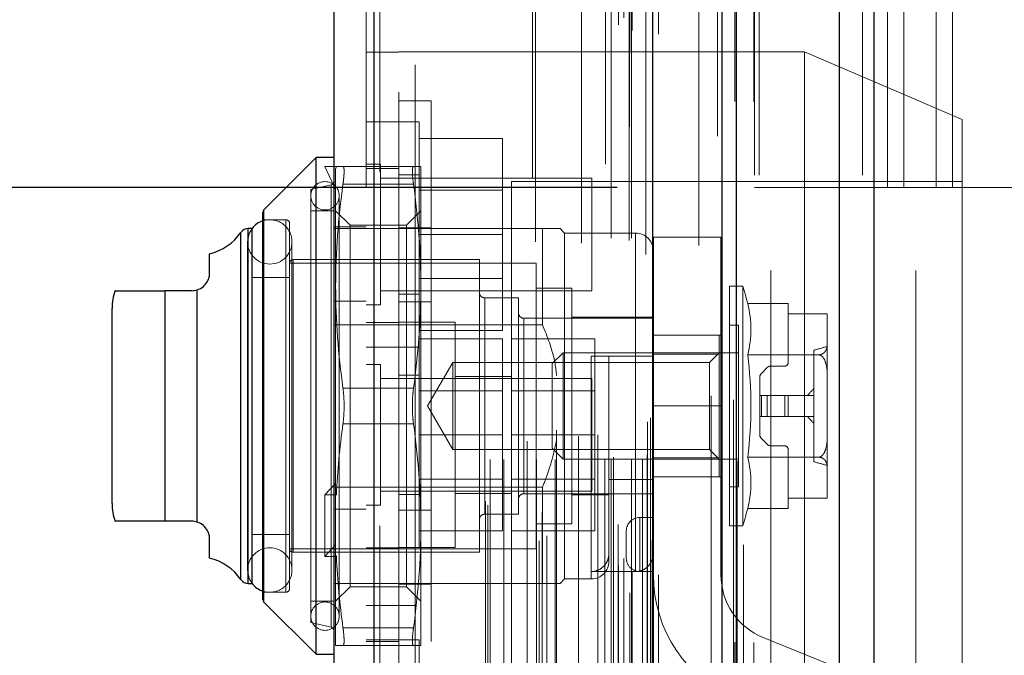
# Model space of a CAD drawing. Header units: inches. Extents: x 0.2 to 10.8, y 0.2 to 8.2.
# Tile 74 of 98: x 5.703 to 5.885, y 3.287 to 3.405. Entities that reach past the tile are written whole.
import ezdxf

# ---------------------------------------------------------------- set-up
doc = ezdxf.new("R2010")
doc.units = ezdxf.units.IN
doc.header["$MEASUREMENT"] = 0
doc.linetypes.add('HIDDEN', pattern=[0.07500000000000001, 0.05, -0.025])
doc.layers.add('DIMENSIONS', color=140, linetype='Continuous')
doc.layers.add('SLD-0', color=179, linetype='Continuous')
doc.styles.add('SLDTEXTSTYLE0', font='TXT', dxfattribs={"width": 0.7})
doc.dimstyles.new('SLDDIMSTYLE0', dxfattribs={"dimtxt": 0.0849609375, "dimasz": 0.13, "dimexe": 0, "dimexo": 0.0625, "dimgap": 0.021240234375, "dimtad": 0, "dimtih": 1, "dimtoh": 1, "dimlfac": 12, "dimrnd": 1e-09, "dimzin": 12, "dimdsep": 46, "dimtxsty": 'SLDTEXTSTYLE0', "dimsah": 1, "dimcen": 0.09, "dimadec": 0, "dimazin": 3, "dimtfac": 1, "dimtofl": 0, "dimtmove": 0, "dimatfit": 3, "dimfxl": 0, "dimfrac": 2, "dimtolj": 1, "dimtzin": 12, "dimarcsym": 0})
doc.dimstyles.new('SLDDIMSTYLE1', dxfattribs={"dimtxt": 0.0849609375, "dimasz": 0.13, "dimexe": 0, "dimexo": 0.0625, "dimgap": 0.021240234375, "dimtad": 0, "dimtih": 1, "dimtoh": 1, "dimlfac": 12, "dimrnd": 1e-09, "dimzin": 12, "dimdsep": 46, "dimtxsty": 'SLDTEXTSTYLE0', "dimsah": 1, "dimcen": 0.09, "dimadec": 0, "dimazin": 3, "dimtfac": 1, "dimtmove": 0, "dimatfit": 0, "dimfxl": 0, "dimfrac": 2, "dimtolj": 1, "dimtzin": 12, "dimarcsym": 0})

# ---------------------------------------------------------------- blocks, each defined once
blk = doc.blocks.new('_D_17')
at = {"layer": 'DIMENSIONS'}
for p, q in [((5.813037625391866, 4.914046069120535), (5.365157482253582, 4.914046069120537)), ((5.490157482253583, 4.914046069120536), (5.490157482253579, 4.137194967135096)), ((5.328583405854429, 3.983144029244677), (5.300053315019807, 3.983144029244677)), ((5.300053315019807, 3.983144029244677), (5.300053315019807, 3.848113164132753)), ((5.651731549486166, 3.983144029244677), (5.680261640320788, 3.983144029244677)), ((5.680261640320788, 3.983144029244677), (5.680261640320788, 3.848113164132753)), ((5.300053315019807, 3.848113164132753), (5.328583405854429, 3.848113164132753)), ((5.680261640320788, 3.848113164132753), (5.651731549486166, 3.848113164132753)), ((5.490157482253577, 3.373712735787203), (5.490157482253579, 3.829093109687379)), ((5.81303762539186, 3.373712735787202), (5.365157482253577, 3.373712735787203))]:
    blk.add_line(p, q, dxfattribs=at)
for points in [[(5.490157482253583, 4.914046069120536), (5.470157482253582, 4.784046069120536), (5.510157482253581, 4.784046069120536)], [(5.490157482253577, 3.373712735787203), (5.510157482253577, 3.503712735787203), (5.470157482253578, 3.503712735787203)]]:
    blk.add_solid(points, dxfattribs=at)
at = {"layer": 'DIMENSIONS', "char_height": 0.08333333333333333, "attachment_point": 1, "style": 'SLDTEXTSTYLE0'}
for s, insert in [('18.48', (5.328583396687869, 4.109586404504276)), ('469.5', (5.328583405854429, 3.955535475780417))]:
    blk.add_mtext(s, dxfattribs=dict(at, insert=insert))
blk = doc.blocks.new('_D_18')
at = {"layer": 'DIMENSIONS'}
for p, q in [((5.782454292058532, 5.029296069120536), (5.003326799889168, 5.029296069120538)), ((5.128326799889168, 5.029296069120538), (5.128326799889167, 4.598430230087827)), ((4.966752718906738, 4.468299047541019), (4.938222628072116, 4.468299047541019)), ((4.938222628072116, 4.468299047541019), (4.938222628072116, 4.333268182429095)), ((5.289900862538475, 4.468299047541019), (5.318430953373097, 4.468299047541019)), ((5.318430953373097, 4.468299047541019), (5.318430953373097, 4.333268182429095)), ((4.938222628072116, 4.333268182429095), (4.966752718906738, 4.333268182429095)), ((5.318430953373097, 4.333268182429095), (5.289900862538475, 4.333268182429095)), ((5.128326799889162, 3.258379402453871), (5.128326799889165, 4.179217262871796)), ((5.782454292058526, 3.258379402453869), (5.003326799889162, 3.258379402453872))]:
    blk.add_line(p, q, dxfattribs=at)
for points in [[(5.128326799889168, 5.029296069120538), (5.108326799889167, 4.899296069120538), (5.148326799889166, 4.899296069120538)], [(5.128326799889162, 3.258379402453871), (5.148326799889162, 3.388379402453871), (5.108326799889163, 3.388379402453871)]]:
    blk.add_solid(points, dxfattribs=at)
at = {"layer": 'DIMENSIONS', "char_height": 0.08333333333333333, "attachment_point": 1, "style": 'SLDTEXTSTYLE0'}
for s, insert in [('21.25', (4.966752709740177, 4.594741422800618)), ('539.8', (4.966752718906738, 4.440690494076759)), ('OPENING', (4.866289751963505, 4.286639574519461))]:
    blk.add_mtext(s, dxfattribs=dict(at, insert=insert))
blk = doc.blocks.new('_D_19')
at = {"layer": 'DIMENSIONS'}
for p, q in [((5.490157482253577, 3.373712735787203), (5.490157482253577, 3.623712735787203)), ((5.81303762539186, 3.373712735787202), (5.365157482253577, 3.373712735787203)), ((5.808407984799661, 3.169962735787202), (5.365157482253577, 3.169962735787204)), ((5.490157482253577, 2.935578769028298), (5.490157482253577, 3.169962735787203)), ((4.969955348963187, 2.935578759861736), (4.941425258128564, 2.935578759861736)), ((4.941425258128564, 2.935578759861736), (4.941425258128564, 2.800547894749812)), ((5.222424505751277, 2.935578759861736), (5.2509545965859, 2.935578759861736)), ((5.2509545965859, 2.935578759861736), (5.2509545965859, 2.800547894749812)), ((5.375588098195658, 2.935578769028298), (5.490157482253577, 2.935578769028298)), ((4.941425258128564, 2.800547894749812), (4.969955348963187, 2.800547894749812)), ((5.2509545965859, 2.800547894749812), (5.222424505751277, 2.800547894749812))]:
    blk.add_line(p, q, dxfattribs=at)
for points in [[(5.490157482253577, 3.373712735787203), (5.510157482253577, 3.503712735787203), (5.470157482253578, 3.503712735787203)], [(5.490157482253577, 3.169962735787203), (5.470157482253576, 3.039962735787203), (5.510157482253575, 3.039962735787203)]]:
    blk.add_solid(points, dxfattribs=at)
at = {"layer": 'DIMENSIONS', "char_height": 0.08333333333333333, "attachment_point": 1, "style": 'SLDTEXTSTYLE0'}
for s, insert in [('2.45', (4.969955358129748, 3.062021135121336)), ('62.1', (4.969955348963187, 2.907970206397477))]:
    blk.add_mtext(s, dxfattribs=dict(at, insert=insert))

msp = doc.modelspace()

# ---------------------------------------------------------------- linework, layer by layer
at = {"layer": 'SLD-0', "linetype": 'Continuous', "lineweight": 25}
for p, q in [((5.860530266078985, 5.121792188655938), (5.860530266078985, 3.175962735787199)), ((5.854166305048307, 3.175962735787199), (5.854166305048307, 5.120611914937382)), ((5.832454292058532, 3.175962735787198), (5.832454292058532, 5.111379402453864)), ((5.835090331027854, 3.175962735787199), (5.835090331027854, 5.111638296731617)), ((5.819651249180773, 3.202067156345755), (5.819651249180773, 5.085675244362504)), ((5.768130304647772, 3.211151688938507), (5.768130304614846, 5.076590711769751)), ((5.760693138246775, 5.073645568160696), (5.760693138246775, 3.214096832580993)), ((5.757412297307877, 3.379222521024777), (5.747761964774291, 3.369572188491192)), ((5.76069313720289, 3.379222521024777), (5.757412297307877, 3.379222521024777)), ((5.757412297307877, 3.28735900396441), (5.757412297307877, 3.379222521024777)), ((5.747569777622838, 3.297473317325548), (5.747569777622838, 3.369108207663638)), ((5.747761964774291, 3.297009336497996), (5.747761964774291, 3.369572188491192)), ((5.743514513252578, 3.301185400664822), (5.743514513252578, 3.365396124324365)), ((5.745571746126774, 3.366099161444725), (5.74486072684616, 3.366099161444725)), ((5.74486072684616, 3.300482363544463), (5.74486072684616, 3.366099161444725)), ((5.74560127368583, 3.300482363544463), (5.74560127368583, 3.366099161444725)), ((5.737727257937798, 3.357897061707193), (5.737727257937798, 3.36144801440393)), ((5.729525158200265, 3.311965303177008), (5.729525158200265, 3.354616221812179)), ((5.734446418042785, 3.354616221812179), (5.729525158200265, 3.354616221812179)), ((5.735437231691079, 3.311812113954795), (5.735437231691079, 3.354769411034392)), ((5.719682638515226, 3.315246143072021), (5.719682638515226, 3.351335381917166)), ((5.734446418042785, 3.311965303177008), (5.729525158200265, 3.311965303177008)), ((5.737727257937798, 3.305133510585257), (5.737727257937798, 3.308684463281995)), ((5.74486072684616, 3.300482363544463), (5.745571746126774, 3.300482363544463)), ((5.747761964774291, 3.297009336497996), (5.757412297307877, 3.28735900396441)), ((5.757412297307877, 3.28735900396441), (5.76069313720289, 3.28735900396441))]:
    msp.add_line(p, q, dxfattribs=at)
at = {"layer": 'SLD-0', "linetype": 'HIDDEN', "lineweight": 18}
for p, q in [((5.860530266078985, 5.121792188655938), (5.860530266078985, 3.175962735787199)), ((5.860530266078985, 3.175962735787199), (5.860530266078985, 5.121792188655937)), ((5.860530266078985, 3.175962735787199), (5.860530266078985, 5.121792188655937)), ((5.854166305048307, 3.175962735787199), (5.854166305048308, 5.120611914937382)), ((5.858408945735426, 3.175962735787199), (5.858408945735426, 5.120611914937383)), ((5.858408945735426, 3.175962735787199), (5.858408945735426, 5.120611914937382)), ((5.835090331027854, 3.175962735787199), (5.835090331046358, 5.111638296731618)), ((5.838454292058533, 3.175962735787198), (5.838454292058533, 5.111379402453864)), ((5.839332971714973, 3.175962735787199), (5.839332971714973, 5.111638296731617)), ((5.839332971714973, 3.175962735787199), (5.839332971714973, 5.111638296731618)), ((5.83483610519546, 3.189596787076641), (5.83483610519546, 5.098145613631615)), ((5.81542573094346, 3.198733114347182), (5.81542573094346, 5.089009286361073)), ((5.815425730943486, 3.198733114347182), (5.815425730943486, 5.089009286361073)), ((5.820693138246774, 3.202067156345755), (5.820693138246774, 5.0856752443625)), ((5.813287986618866, 3.20380176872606), (5.813287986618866, 5.083940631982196)), ((5.815341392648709, 5.084915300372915), (5.815341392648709, 3.202827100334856)), ((5.81585102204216, 3.202737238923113), (5.815851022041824, 5.085005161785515)), ((5.814280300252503, 3.205056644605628), (5.814280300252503, 5.082723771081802)), ((5.831580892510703, 5.083191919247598), (5.831580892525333, 3.204555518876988)), ((5.831580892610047, 5.083190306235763), (5.831580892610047, 3.204563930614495)), ((5.819726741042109, 3.207551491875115), (5.819726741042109, 5.08019090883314)), ((5.819753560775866, 3.207761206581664), (5.819753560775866, 5.079981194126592)), ((5.798613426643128, 3.208365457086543), (5.798613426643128, 5.079376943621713)), ((5.800045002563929, 3.209289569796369), (5.800045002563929, 5.078448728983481)), ((5.810890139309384, 5.078036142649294), (5.810890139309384, 3.209714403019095)), ((5.819275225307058, 3.208515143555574), (5.819275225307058, 5.079227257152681)), ((5.819275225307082, 3.208515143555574), (5.819275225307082, 5.079227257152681)), ((5.768130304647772, 5.076590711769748), (5.768130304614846, 3.211151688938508)), ((5.769172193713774, 3.211151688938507), (5.769172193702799, 5.076590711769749)), ((5.769172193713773, 5.076590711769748), (5.769172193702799, 3.211151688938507)), ((5.813256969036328, 3.211348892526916), (5.813256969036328, 5.076393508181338)), ((5.797433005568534, 5.075343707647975), (5.797433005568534, 3.212394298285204)), ((5.766693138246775, 5.073645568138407), (5.766693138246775, 3.214096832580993)), ((5.789180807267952, 3.214970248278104), (5.789180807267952, 5.072772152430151)), ((5.799197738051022, 3.213667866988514), (5.799197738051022, 5.074074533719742)), ((5.788748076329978, 3.215700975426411), (5.788748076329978, 5.072041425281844)), ((5.828144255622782, 5.071889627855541), (5.828144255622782, 3.215828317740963)), ((5.78958140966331, 3.223418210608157), (5.78958140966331, 5.064324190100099)), ((5.789581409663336, 3.223418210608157), (5.789581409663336, 5.064324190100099)), ((5.792113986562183, 3.223418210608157), (5.792113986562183, 5.064324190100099)), ((5.797936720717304, 5.063660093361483), (5.797936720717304, 3.224082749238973)), ((5.798148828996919, 3.223418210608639), (5.798148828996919, 5.064324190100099)), ((5.801593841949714, 3.223418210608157), (5.801593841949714, 5.064324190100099)), ((5.810764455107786, 3.223418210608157), (5.810764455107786, 5.064324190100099)), ((5.811937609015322, 5.064324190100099), (5.811937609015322, 3.223418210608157)), ((5.811937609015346, 3.223418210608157), (5.811937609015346, 5.064324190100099)), ((5.812354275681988, 3.223834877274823), (5.812354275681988, 5.063907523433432)), ((5.815270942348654, 5.063907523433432), (5.815270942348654, 3.223834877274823)), ((5.815687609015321, 3.223418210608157), (5.815687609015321, 5.064324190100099)), ((5.815687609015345, 5.064324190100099), (5.815687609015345, 3.223418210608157)), ((5.817761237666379, 3.223418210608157), (5.817761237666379, 5.064324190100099)), ((5.817761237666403, 3.223418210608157), (5.817761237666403, 5.064324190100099)), ((5.818604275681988, 3.224251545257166), (5.818604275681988, 5.063490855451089)), ((5.818604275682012, 3.224251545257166), (5.818604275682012, 5.063490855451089)), ((5.806465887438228, 5.063422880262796), (5.806465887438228, 3.224317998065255)), ((5.796422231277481, 3.226784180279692), (5.796422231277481, 5.060958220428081)), ((5.805918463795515, 3.227713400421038), (5.805918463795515, 5.060029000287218)), ((5.805918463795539, 3.227713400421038), (5.805918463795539, 5.060029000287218)), ((5.818359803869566, 5.061329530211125), (5.818359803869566, 3.226412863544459)), ((5.801862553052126, 3.228822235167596), (5.801862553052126, 5.058927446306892)), ((5.809473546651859, 3.227959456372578), (5.809473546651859, 5.059771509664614)), ((5.818674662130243, 3.23033139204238), (5.818674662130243, 5.057411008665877)), ((5.818674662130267, 3.23033139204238), (5.818674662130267, 5.057411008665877)), ((5.819221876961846, 3.231104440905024), (5.819221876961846, 5.056637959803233)), ((5.819221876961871, 3.231104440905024), (5.819221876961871, 5.056637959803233)), ((5.830413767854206, 3.235194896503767), (5.830413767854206, 5.052547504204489)), ((5.834547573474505, 3.23441617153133), (5.834547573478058, 5.053291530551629)), ((5.841454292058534, 3.258379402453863), (5.841454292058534, 5.029296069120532)), ((5.841454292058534, 3.258379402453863), (5.841454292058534, 5.029296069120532)), ((5.841454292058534, 3.258379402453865), (5.841454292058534, 5.029296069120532)), ((5.841454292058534, 3.258379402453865), (5.841454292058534, 5.029296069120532)), ((5.7726931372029, 4.991329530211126), (5.7726931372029, 3.29641286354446)), ((5.77569313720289, 3.296412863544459), (5.77569313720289, 4.991329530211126)), ((5.77569313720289, 3.296412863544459), (5.77569313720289, 4.991329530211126)), ((5.775693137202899, 4.991329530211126), (5.775693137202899, 3.296412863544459)), ((5.775693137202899, 4.991329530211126), (5.775693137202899, 3.296412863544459)), ((5.863037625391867, 3.373712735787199), (5.863037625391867, 3.925546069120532)), ((5.863037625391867, 3.373712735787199), (5.863037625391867, 3.925546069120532)), ((5.866037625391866, 3.373712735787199), (5.866037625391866, 3.925546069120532)), ((5.872037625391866, 3.373712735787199), (5.872037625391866, 3.925546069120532)), ((5.875037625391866, 3.373712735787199), (5.875037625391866, 3.925546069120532)), ((5.875037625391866, 3.373712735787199), (5.875037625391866, 3.925546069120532)), ((5.868287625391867, 3.258379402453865), (5.868287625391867, 3.575671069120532)), ((5.772693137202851, 3.398732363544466), (5.766693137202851, 3.398732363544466)), ((5.847693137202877, 3.398774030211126), (5.772693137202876, 3.398774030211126)), ((5.847693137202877, 3.398774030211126), (5.847693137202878, 3.327940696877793)), ((5.876859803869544, 3.386274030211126), (5.847693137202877, 3.398774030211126)), ((5.77869313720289, 3.38970742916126), (5.772693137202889, 3.38970742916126)), ((5.77869313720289, 3.38970742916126), (5.77869313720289, 3.276874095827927)), ((5.7726931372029, 3.385857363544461), (5.766693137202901, 3.385857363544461)), ((5.776443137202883, 3.38585736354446), (5.772693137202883, 3.38585736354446)), ((5.776443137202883, 3.344190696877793), (5.776443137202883, 3.38585736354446)), ((5.876859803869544, 3.386274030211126), (5.876859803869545, 3.327940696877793)), ((5.776443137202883, 3.382774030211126), (5.79185980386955, 3.382774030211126)), ((5.79185980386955, 3.365024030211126), (5.79185980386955, 3.382774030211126)), ((5.759052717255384, 3.37758210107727), (5.761021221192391, 3.373317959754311)), ((5.761150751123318, 3.37758210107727), (5.759052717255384, 3.37758210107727)), ((5.761150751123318, 3.37758210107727), (5.761021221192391, 3.377093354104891)), ((5.761021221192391, 3.355436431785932), (5.761021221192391, 3.377093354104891)), ((5.762378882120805, 3.37758210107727), (5.775411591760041, 3.37758210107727)), ((5.772693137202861, 3.377232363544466), (5.766693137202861, 3.377232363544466)), ((5.769297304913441, 3.378044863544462), (5.766693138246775, 3.378044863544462)), ((5.769297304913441, 3.352003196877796), (5.769297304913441, 3.378044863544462)), ((5.776769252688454, 3.355436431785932), (5.776769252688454, 3.37758210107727)), ((5.808359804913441, 3.375440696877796), (5.769297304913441, 3.375440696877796)), ((5.776443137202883, 3.376065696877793), (5.772693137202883, 3.376065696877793)), ((5.793526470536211, 3.374815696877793), (5.793526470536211, 3.281065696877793)), ((5.876859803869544, 3.374815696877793), (5.793526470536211, 3.374815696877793)), ((5.808359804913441, 3.354607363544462), (5.808359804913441, 3.375440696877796)), ((5.760184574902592, 3.374184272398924), (5.756428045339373, 3.373317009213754)), ((5.756428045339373, 3.293264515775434), (5.756428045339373, 3.373317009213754)), ((5.760184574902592, 3.374147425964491), (5.760184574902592, 3.292434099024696)), ((5.762378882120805, 3.374301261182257), (5.775411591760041, 3.374301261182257)), ((5.762378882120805, 3.374301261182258), (5.775411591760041, 3.374301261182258)), ((5.79185980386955, 3.373186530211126), (5.776443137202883, 3.373186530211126)), ((5.863037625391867, 3.373712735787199), (5.838454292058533, 3.373712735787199)), ((5.866037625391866, 3.373712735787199), (5.863037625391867, 3.373712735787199)), ((5.875037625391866, 3.373712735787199), (5.866037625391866, 3.373712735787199)), ((5.929662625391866, 3.373712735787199), (5.875037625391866, 3.373712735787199)), ((5.761677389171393, 3.294412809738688), (5.761677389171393, 3.3721687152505)), ((5.747761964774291, 3.369572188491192), (5.747761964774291, 3.333290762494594)), ((5.76069313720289, 3.369380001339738), (5.756428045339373, 3.369380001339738)), ((5.763685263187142, 3.366715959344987), (5.761021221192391, 3.369380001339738)), ((5.776769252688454, 3.369380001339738), (5.774105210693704, 3.366715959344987)), ((5.751834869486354, 3.367739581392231), (5.747569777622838, 3.367739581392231)), ((5.751834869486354, 3.36759262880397), (5.751834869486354, 3.298988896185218)), ((5.743514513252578, 3.365396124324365), (5.743514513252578, 3.333290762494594)), ((5.74486072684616, 3.366099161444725), (5.74486072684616, 3.333290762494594)), ((5.74560127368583, 3.366099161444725), (5.745571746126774, 3.366099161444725)), ((5.752491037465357, 3.299498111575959), (5.752491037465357, 3.367083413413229)), ((5.799243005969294, 3.366099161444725), (5.76069313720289, 3.366099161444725)), ((5.766693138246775, 3.366399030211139), (5.760693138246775, 3.366399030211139)), ((5.763685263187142, 3.316578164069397), (5.763685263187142, 3.366715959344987)), ((5.774105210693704, 3.366715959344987), (5.763685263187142, 3.366715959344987)), ((5.77869313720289, 3.366249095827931), (5.77269313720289, 3.366249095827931)), ((5.774105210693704, 3.316578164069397), (5.774105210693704, 3.366715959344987)), ((5.799243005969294, 3.348325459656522), (5.799243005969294, 3.366099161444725)), ((5.80334405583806, 3.365278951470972), (5.802523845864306, 3.366099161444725)), ((5.744751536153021, 3.363638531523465), (5.744751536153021, 3.302942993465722)), ((5.752953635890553, 3.302942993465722), (5.752953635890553, 3.363638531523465)), ((5.776443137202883, 3.365024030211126), (5.79185980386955, 3.365024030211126)), ((5.79185980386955, 3.347274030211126), (5.79185980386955, 3.365024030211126)), ((5.80334405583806, 3.301302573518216), (5.80334405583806, 3.365278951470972)), ((5.816467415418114, 3.365278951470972), (5.80334405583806, 3.365278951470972)), ((5.816467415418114, 3.302650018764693), (5.816467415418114, 3.365128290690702)), ((5.819748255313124, 3.333292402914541), (5.819748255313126, 3.364542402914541)), ((5.832248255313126, 3.364542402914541), (5.819748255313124, 3.364542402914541)), ((5.832248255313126, 3.333292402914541), (5.832248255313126, 3.364542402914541)), ((5.787596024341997, 3.360357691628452), (5.75314720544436, 3.360357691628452)), ((5.75314720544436, 3.360209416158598), (5.75314720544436, 3.30637210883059)), ((5.787596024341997, 3.306223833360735), (5.787596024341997, 3.360357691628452)), ((5.79809471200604, 3.359701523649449), (5.752491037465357, 3.359701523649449)), ((5.79809471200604, 3.306880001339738), (5.79809471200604, 3.359701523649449)), ((5.752491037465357, 3.357076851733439), (5.74560127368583, 3.357076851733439)), ((5.776443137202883, 3.356861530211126), (5.79185980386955, 3.356861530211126)), ((5.729525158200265, 3.354616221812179), (5.729525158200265, 3.311965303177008)), ((5.735437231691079, 3.354769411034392), (5.735437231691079, 3.311812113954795)), ((5.761021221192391, 3.317072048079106), (5.761021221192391, 3.355436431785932)), ((5.769297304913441, 3.354607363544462), (5.808359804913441, 3.354607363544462)), ((5.776769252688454, 3.311145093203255), (5.776769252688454, 3.355436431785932)), ((5.804656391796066, 3.355108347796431), (5.79809471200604, 3.355108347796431)), ((5.804656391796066, 3.311473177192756), (5.804656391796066, 3.355108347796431)), ((5.833855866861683, 3.311145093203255), (5.833855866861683, 3.355436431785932)), ((5.836297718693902, 3.355436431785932), (5.833855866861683, 3.355436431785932)), ((5.836297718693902, 3.311145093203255), (5.836297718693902, 3.355436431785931)), ((5.766693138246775, 3.352690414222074), (5.760693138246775, 3.352690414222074)), ((5.772693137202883, 3.35398236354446), (5.776443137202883, 3.35398236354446)), ((5.794813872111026, 3.353303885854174), (5.788580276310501, 3.353303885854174)), ((5.788580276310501, 3.353157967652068), (5.788580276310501, 3.31342355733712)), ((5.794813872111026, 3.313277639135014), (5.794813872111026, 3.353303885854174)), ((5.766693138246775, 3.352003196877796), (5.769297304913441, 3.352003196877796)), ((5.77869313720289, 3.352540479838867), (5.77269313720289, 3.352540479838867)), ((5.837186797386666, 3.352232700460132), (5.844682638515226, 3.352232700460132)), ((5.844682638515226, 3.350338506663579), (5.844682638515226, 3.352232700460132)), ((5.819748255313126, 3.349530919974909), (5.79579812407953, 3.349530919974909)), ((5.79579812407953, 3.34949306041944), (5.79579812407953, 3.317088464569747)), ((5.819748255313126, 3.349694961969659), (5.804656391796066, 3.349694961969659)), ((5.851899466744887, 3.350338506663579), (5.844682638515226, 3.350338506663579)), ((5.844682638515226, 3.341328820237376), (5.844682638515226, 3.350338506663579)), ((5.851900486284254, 3.35024890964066), (5.851900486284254, 3.350279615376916)), ((5.851900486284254, 3.344745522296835), (5.851900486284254, 3.35024890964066)), ((5.799243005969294, 3.348325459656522), (5.76069313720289, 3.348325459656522)), ((5.772693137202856, 3.348732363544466), (5.766693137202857, 3.348732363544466)), ((5.776443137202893, 3.348774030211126), (5.772693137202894, 3.348774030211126)), ((5.783109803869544, 3.348774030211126), (5.776443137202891, 3.348774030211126)), ((5.776443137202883, 3.347274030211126), (5.79185980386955, 3.347274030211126)), ((5.783109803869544, 3.307107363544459), (5.783109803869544, 3.348774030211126)), ((5.83549628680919, 3.348218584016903), (5.833855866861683, 3.348218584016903)), ((5.83549628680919, 3.318362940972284), (5.83549628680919, 3.348218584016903)), ((5.776443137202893, 3.345690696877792), (5.79185980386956, 3.345690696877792)), ((5.791859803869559, 3.327940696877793), (5.79185980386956, 3.345690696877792)), ((5.793526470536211, 3.345690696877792), (5.808943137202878, 3.345690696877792)), ((5.808943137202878, 3.327940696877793), (5.808943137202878, 3.345690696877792)), ((5.819748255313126, 3.346417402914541), (5.832248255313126, 3.346417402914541)), ((5.831887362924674, 3.346414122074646), (5.819748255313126, 3.346414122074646)), ((5.831887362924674, 3.342857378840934), (5.831887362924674, 3.346414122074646)), ((5.766693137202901, 3.344190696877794), (5.7726931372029, 3.344190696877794)), ((5.772693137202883, 3.344190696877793), (5.776443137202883, 3.344190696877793)), ((5.776443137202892, 3.327940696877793), (5.776443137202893, 3.344190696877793)), ((5.849439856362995, 3.322973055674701), (5.849439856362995, 3.343608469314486)), ((5.851900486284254, 3.338794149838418), (5.851900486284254, 3.344745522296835)), ((5.803060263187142, 3.343133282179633), (5.801047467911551, 3.341120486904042)), ((5.803060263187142, 3.323448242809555), (5.803060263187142, 3.343133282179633)), ((5.83549628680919, 3.343133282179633), (5.803060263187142, 3.343133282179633)), ((5.808265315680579, 3.342477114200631), (5.808265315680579, 3.301448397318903)), ((5.819748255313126, 3.342477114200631), (5.811546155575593, 3.342477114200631)), ((5.811546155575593, 3.342477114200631), (5.811546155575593, 3.3197000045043)), ((5.831887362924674, 3.342857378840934), (5.819748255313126, 3.342857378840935)), ((5.831887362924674, 3.343133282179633), (5.830110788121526, 3.341356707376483)), ((5.831887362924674, 3.323724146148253), (5.831887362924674, 3.342857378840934)), ((5.837186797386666, 3.342761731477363), (5.850323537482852, 3.342761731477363)), ((5.769297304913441, 3.340961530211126), (5.766693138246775, 3.340961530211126)), ((5.769297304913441, 3.327940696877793), (5.769297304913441, 3.340961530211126)), ((5.782678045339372, 3.341356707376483), (5.778021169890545, 3.333290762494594)), ((5.782678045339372, 3.325224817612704), (5.782678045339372, 3.341356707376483)), ((5.830110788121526, 3.341356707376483), (5.782678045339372, 3.341356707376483)), ((5.801047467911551, 3.325461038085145), (5.801047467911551, 3.341120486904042)), ((5.830110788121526, 3.333290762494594), (5.830110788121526, 3.341356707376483)), ((5.839721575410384, 3.339320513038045), (5.840785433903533, 3.340384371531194)), ((5.841481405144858, 3.340672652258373), (5.844026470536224, 3.340672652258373)), ((5.808359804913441, 3.338357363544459), (5.769297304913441, 3.338357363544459)), ((5.776443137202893, 3.33898236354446), (5.772693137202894, 3.33898236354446)), ((5.793526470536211, 3.338774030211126), (5.783109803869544, 3.338774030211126)), ((5.808359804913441, 3.327940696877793), (5.808359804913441, 3.338357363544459)), ((5.839433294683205, 3.335259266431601), (5.839433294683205, 3.33862454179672)), ((5.851900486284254, 3.327787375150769), (5.851900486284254, 3.338794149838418)), ((5.762378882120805, 3.336571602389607), (5.775411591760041, 3.336571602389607)), ((5.762378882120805, 3.336571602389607), (5.775411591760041, 3.336571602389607)), ((5.79185980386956, 3.336103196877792), (5.776443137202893, 3.336103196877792)), ((5.808943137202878, 3.336103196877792), (5.793526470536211, 3.336103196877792)), ((5.839433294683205, 3.335259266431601), (5.839433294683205, 3.331322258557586)), ((5.839721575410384, 3.335259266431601), (5.839433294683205, 3.335259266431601)), ((5.840785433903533, 3.335259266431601), (5.839721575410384, 3.335259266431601)), ((5.839721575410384, 3.335259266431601), (5.839721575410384, 3.331322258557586)), ((5.839721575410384, 3.335259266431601), (5.839721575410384, 3.331322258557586)), ((5.841481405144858, 3.335259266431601), (5.840785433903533, 3.335259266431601)), ((5.840785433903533, 3.335259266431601), (5.840785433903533, 3.331322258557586)), ((5.840785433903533, 3.335259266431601), (5.840785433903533, 3.331322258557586)), ((5.844026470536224, 3.335259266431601), (5.841481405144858, 3.335259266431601)), ((5.841481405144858, 3.335259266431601), (5.841481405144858, 3.331322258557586)), ((5.841481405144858, 3.335259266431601), (5.841481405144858, 3.331322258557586)), ((5.844026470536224, 3.335259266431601), (5.844026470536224, 3.331322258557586)), ((5.844682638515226, 3.335259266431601), (5.844026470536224, 3.335259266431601)), ((5.844026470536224, 3.335259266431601), (5.844026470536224, 3.331322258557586)), ((5.849439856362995, 3.335259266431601), (5.844682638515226, 3.335259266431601)), ((5.844682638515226, 3.335259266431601), (5.844682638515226, 3.331322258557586)), ((5.743514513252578, 3.333290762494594), (5.743514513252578, 3.301185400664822)), ((5.74486072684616, 3.333290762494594), (5.74486072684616, 3.300482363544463)), ((5.747761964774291, 3.333290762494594), (5.747761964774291, 3.297009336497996)), ((5.778021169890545, 3.333290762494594), (5.782678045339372, 3.325224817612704)), ((5.819748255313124, 3.333292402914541), (5.819748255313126, 3.302042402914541)), ((5.819748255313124, 3.333292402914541), (5.832248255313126, 3.333292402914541)), ((5.819748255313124, 3.333292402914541), (5.832248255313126, 3.333292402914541)), ((5.830110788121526, 3.325224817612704), (5.830110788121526, 3.333290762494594)), ((5.832248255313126, 3.302042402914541), (5.832248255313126, 3.333292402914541)), ((5.839721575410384, 3.331322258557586), (5.839433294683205, 3.331322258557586)), ((5.839433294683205, 3.327956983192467), (5.839433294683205, 3.331322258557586)), ((5.840785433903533, 3.331322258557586), (5.839721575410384, 3.331322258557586)), ((5.841481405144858, 3.331322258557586), (5.840785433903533, 3.331322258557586)), ((5.844026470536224, 3.331322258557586), (5.841481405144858, 3.331322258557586)), ((5.844682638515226, 3.331322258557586), (5.844026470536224, 3.331322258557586)), ((5.849439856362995, 3.331322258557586), (5.844682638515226, 3.331322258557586)), ((5.762378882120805, 3.330009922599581), (5.775411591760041, 3.330009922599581)), ((5.762378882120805, 3.330009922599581), (5.775411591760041, 3.330009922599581)), ((5.769297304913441, 3.314919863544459), (5.769297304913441, 3.327940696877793)), ((5.776443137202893, 3.307107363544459), (5.776443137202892, 3.327940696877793)), ((5.776443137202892, 3.327940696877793), (5.791859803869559, 3.327940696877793)), ((5.79185980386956, 3.310190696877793), (5.791859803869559, 3.327940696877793)), ((5.793526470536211, 3.327940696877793), (5.808943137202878, 3.327940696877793)), ((5.808359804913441, 3.317524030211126), (5.808359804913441, 3.327940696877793)), ((5.808943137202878, 3.310190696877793), (5.808943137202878, 3.327940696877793)), ((5.840785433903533, 3.326197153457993), (5.839721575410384, 3.327261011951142)), ((5.847693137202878, 3.327940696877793), (5.847693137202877, 3.257107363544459)), ((5.851900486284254, 3.321836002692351), (5.851900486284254, 3.327787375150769)), ((5.876859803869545, 3.327940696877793), (5.876859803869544, 3.269607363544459)), ((5.801047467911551, 3.325461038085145), (5.803060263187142, 3.323448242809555)), ((5.844026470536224, 3.325908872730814), (5.841481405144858, 3.325908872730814)), ((5.782678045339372, 3.325224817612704), (5.830110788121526, 3.325224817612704)), ((5.831887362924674, 3.323724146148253), (5.819748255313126, 3.323724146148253)), ((5.830110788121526, 3.325224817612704), (5.831887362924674, 3.323448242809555)), ((5.831887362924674, 3.320167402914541), (5.831887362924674, 3.323724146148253)), ((5.837186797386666, 3.323819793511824), (5.850323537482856, 3.323819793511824)), ((5.844682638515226, 3.316243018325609), (5.844682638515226, 3.325252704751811)), ((5.803060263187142, 3.323448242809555), (5.83549628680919, 3.323448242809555)), ((5.851900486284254, 3.316332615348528), (5.851900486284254, 3.321836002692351)), ((5.819748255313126, 3.320167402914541), (5.832248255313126, 3.320167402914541)), ((5.761021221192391, 3.318959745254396), (5.759052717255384, 3.316827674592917)), ((5.799243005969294, 3.318256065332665), (5.76069313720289, 3.318256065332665)), ((5.776443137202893, 3.319778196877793), (5.79185980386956, 3.319778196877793)), ((5.793526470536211, 3.319778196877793), (5.808943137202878, 3.319778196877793)), ((5.799243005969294, 3.300482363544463), (5.799243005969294, 3.318256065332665)), ((5.819748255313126, 3.3197000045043), (5.811546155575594, 3.3197000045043)), ((5.811546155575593, 3.306092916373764), (5.811546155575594, 3.3197000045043)), ((5.833855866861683, 3.318362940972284), (5.83549628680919, 3.318362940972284)), ((5.759052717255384, 3.305462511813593), (5.759052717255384, 3.316827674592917)), ((5.759052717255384, 3.316827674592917), (5.761150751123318, 3.316827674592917)), ((5.761150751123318, 3.316827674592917), (5.761021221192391, 3.317072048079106)), ((5.761021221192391, 3.317072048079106), (5.761021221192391, 3.307594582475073)), ((5.763685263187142, 3.2998655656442), (5.763685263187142, 3.316578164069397)), ((5.769297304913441, 3.317524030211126), (5.808359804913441, 3.317524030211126)), ((5.772693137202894, 3.316899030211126), (5.776443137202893, 3.316899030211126)), ((5.774105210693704, 3.2998655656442), (5.774105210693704, 3.316578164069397)), ((5.783109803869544, 3.317107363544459), (5.793526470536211, 3.317107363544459)), ((5.79579812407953, 3.317050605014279), (5.819748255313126, 3.317050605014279)), ((5.804656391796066, 3.316886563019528), (5.811546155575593, 3.316886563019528)), ((5.844682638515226, 3.316243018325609), (5.851899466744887, 3.316243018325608)), ((5.844682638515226, 3.314348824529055), (5.844682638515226, 3.316243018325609)), ((5.851900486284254, 3.316301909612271), (5.851900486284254, 3.316332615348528)), ((5.766693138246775, 3.314919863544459), (5.769297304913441, 3.314919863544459)), ((5.766693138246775, 3.314190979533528), (5.760693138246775, 3.314190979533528)), ((5.77869313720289, 3.31404104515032), (5.77269313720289, 3.31404104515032)), ((5.788580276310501, 3.313277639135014), (5.794813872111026, 3.313277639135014)), ((5.817248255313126, 3.312667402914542), (5.817248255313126, 3.302667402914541)), ((5.817248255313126, 3.312667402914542), (5.819748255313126, 3.312667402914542)), ((5.817248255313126, 3.302667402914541), (5.817248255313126, 3.312667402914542)), ((5.837186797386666, 3.314348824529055), (5.844682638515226, 3.314348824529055)), ((5.776769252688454, 3.288999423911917), (5.776769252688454, 3.311145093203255)), ((5.79809471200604, 3.311473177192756), (5.804656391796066, 3.311473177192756)), ((5.833855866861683, 3.311145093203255), (5.836297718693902, 3.311145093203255)), ((5.74560127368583, 3.309504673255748), (5.752491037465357, 3.309504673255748)), ((5.776443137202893, 3.310190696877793), (5.79185980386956, 3.310190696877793)), ((5.793526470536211, 3.310190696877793), (5.808943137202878, 3.310190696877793)), ((5.814748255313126, 3.310167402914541), (5.814748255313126, 3.305167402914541)), ((5.761021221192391, 3.307594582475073), (5.759052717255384, 3.305462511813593)), ((5.761021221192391, 3.305706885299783), (5.761021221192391, 3.307594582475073)), ((5.772693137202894, 3.307107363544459), (5.776443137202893, 3.307107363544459)), ((5.776443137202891, 3.307107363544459), (5.783109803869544, 3.307107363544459)), ((5.752491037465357, 3.306880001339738), (5.79809471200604, 3.306880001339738)), ((5.75314720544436, 3.306223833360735), (5.787596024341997, 3.306223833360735)), ((5.759052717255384, 3.305462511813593), (5.761150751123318, 3.305462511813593)), ((5.761150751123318, 3.305462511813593), (5.761021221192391, 3.305706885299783)), ((5.761021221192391, 3.288999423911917), (5.761021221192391, 3.305706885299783)), ((5.766693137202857, 3.307065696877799), (5.772693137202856, 3.307065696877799)), ((5.811546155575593, 3.304583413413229), (5.811546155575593, 3.306092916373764)), ((5.816467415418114, 3.302650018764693), (5.808265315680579, 3.302650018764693)), ((5.817248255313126, 3.302667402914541), (5.819748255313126, 3.302667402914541)), ((5.745571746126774, 3.300482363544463), (5.74560127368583, 3.300482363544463)), ((5.766693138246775, 3.300482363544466), (5.760693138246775, 3.300482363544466)), ((5.761021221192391, 3.297201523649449), (5.763685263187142, 3.2998655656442)), ((5.763685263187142, 3.2998655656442), (5.774105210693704, 3.2998655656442)), ((5.799243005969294, 3.300482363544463), (5.766693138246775, 3.300482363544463)), ((5.77869313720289, 3.300332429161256), (5.77269313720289, 3.300332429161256)), ((5.774105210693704, 3.2998655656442), (5.776769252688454, 3.297201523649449)), ((5.802523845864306, 3.300482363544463), (5.80334405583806, 3.301302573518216)), ((5.80334405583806, 3.301302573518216), (5.808265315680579, 3.301302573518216)), ((5.747569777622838, 3.298841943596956), (5.751834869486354, 3.298841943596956)), ((5.756428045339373, 3.297201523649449), (5.76069313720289, 3.297201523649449)), ((5.775693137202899, 3.296412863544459), (5.766693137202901, 3.29641286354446)), ((5.772693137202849, 3.242482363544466), (5.77269313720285, 3.296412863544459)), ((5.775693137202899, 3.296412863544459), (5.775693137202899, 3.226412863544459)), ((5.756428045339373, 3.293264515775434), (5.760184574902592, 3.292397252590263)), ((5.762378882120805, 3.29228026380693), (5.775411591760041, 3.29228026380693)), ((5.762378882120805, 3.29228026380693), (5.775411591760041, 3.29228026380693)), ((5.762378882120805, 3.288999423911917), (5.775411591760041, 3.288999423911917)), ((5.77269313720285, 3.290065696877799), (5.76669313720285, 3.290065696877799)), ((5.766693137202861, 3.289732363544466), (5.772693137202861, 3.289732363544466)), ((5.776443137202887, 3.290065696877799), (5.772693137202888, 3.290065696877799)), ((5.776443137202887, 3.248399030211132), (5.776443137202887, 3.290065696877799)), ((5.862454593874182, 3.281398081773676), (5.840061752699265, 3.290454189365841))]:
    msp.add_line(p, q, dxfattribs=at)
at = {"layer": 'SLD-0', "linetype": 'HIDDEN', "lineweight": 18, "flags": 128}
for points in [[(5.838343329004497, 3.189536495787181), (5.838343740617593, 4.136317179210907), (5.838343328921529, 5.098201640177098)], [(5.836443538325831, 3.207593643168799), (5.836443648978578, 4.105255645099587), (5.836443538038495, 5.080137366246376)], [(5.836443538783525, 3.207582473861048), (5.836443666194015, 4.12875704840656), (5.836443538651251, 5.080161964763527)], [(5.828144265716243, 5.071913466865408), (5.828144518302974, 4.104196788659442), (5.828144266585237, 3.215829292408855)], [(5.835272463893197, 3.223037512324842), (5.835273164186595, 4.163702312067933), (5.83527246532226, 5.064704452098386)], [(5.83527246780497, 3.223054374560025), (5.835273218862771, 4.12875704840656), (5.835272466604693, 5.064705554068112)], [(5.828156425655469, 5.06300280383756), (5.828156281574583, 4.151422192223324), (5.828156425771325, 3.224741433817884)], [(5.745571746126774, 3.366099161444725), (5.745063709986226, 3.365207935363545), (5.744751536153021, 3.363638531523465)], [(5.744751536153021, 3.302942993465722), (5.745063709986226, 3.301373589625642), (5.745571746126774, 3.300482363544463)]]:
    msp.add_lwpolyline(points, dxfattribs=at)
at = {"layer": 'SLD-0', "linetype": 'HIDDEN', "lineweight": 18}
for centre, radius, start, end in [((5.759052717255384, 3.3721687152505), 0.00262467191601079, 0, 180), ((5.760036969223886, 3.374823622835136), 0.0006561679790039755, 283.0000000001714, 359.999999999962), ((5.759052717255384, 3.3721687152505), 0.00262467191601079, 180, 0), ((5.748852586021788, 3.363638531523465), 0.004101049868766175, 0, 108.2280527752), ((5.751834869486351, 3.367083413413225), 0.0006561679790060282, 2.714412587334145e-10, 89.99999999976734), ((5.748852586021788, 3.363638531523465), 0.00410104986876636, 180, 0), ((5.816467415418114, 3.361998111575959), 0.003280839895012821, 0, 90), ((5.75314720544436, 3.359701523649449), 0.0006561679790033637, 90, 180), ((5.76271413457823, 3.333290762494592), 0.07684383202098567, 14.2704451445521, 16.74966025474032), ((5.788580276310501, 3.354288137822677), 0.0009842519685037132, 179.9999999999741, 270.0000000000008), ((5.818756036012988, 3.347497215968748), 0.01902939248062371, 345.5904657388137, 14.40953426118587), ((5.79579812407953, 3.350515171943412), 0.0009842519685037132, 179.9999999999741, 270.0000000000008), ((5.848025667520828, 3.350249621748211), 0.00387481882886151, 359.9894702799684, 1.314429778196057), ((5.850199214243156, 3.350279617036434), 0.001701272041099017, 359.999944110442, 1.983692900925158), ((5.848025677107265, 3.350249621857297), 0.0038748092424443, 359.9894686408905, 1.314431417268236), ((6.324128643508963, 1.647089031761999), 1.761677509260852, 105.5486178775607, 105.6317027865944), ((5.76271413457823, 3.333290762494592), 0.0750724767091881, 352.752385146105, 7.247614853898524), ((5.841481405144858, 3.33968840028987), 0.0009842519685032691, 90, 135.0000000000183), ((5.844026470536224, 3.341328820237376), 0.0006561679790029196, 270.0000000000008, 359.999999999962), ((5.840417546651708, 3.33862454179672), 0.0009842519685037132, 134.9999999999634, 180), ((5.840417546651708, 3.327956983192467), 0.0009842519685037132, 180, 225.0000000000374), ((5.841481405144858, 3.326893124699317), 0.0009842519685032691, 224.9999999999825, 270.0000000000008), ((5.844026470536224, 3.325252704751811), 0.0006561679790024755, 0, 90), ((5.818756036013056, 3.319084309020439), 0.01902939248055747, 345.5904657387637, 14.40953426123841), ((6.324129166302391, 5.019494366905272), 1.761679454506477, 254.3682972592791, 254.4513820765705), ((5.79579812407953, 3.316066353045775), 0.0009842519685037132, 90, 180.0000000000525), ((5.848025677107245, 3.31633190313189), 0.003874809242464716, 358.6855685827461, 0.01053135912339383), ((5.848025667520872, 3.316331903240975), 0.00387481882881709, 358.6855702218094, 0.0105297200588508), ((5.850199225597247, 3.31630190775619), 0.001701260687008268, 358.0163004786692, 6.25098859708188e-05), ((5.788580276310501, 3.31229338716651), 0.0009842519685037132, 90, 180.0000000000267), ((5.817248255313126, 3.310167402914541), 0.002500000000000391, 90, 180), ((5.76271413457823, 3.333290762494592), 0.07684383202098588, 343.2503397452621, 345.7295548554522), ((5.748852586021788, 3.302942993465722), 0.00410104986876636, 0, 180), ((5.75314720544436, 3.306880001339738), 0.0006561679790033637, 180, 270.0000000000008), ((5.808265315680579, 3.304583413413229), 0.003280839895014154, 270.0000000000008, 0), ((5.817248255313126, 3.305167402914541), 0.002500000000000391, 180, 270.0000000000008), ((5.748852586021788, 3.302942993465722), 0.004101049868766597, 251.7719472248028, 0), ((5.844748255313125, 3.302042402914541), 0.02500000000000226, 180, 247.980618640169), ((5.844748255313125, 3.302042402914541), 0.01250000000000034, 180, 247.9806186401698), ((5.751834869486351, 3.299498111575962), 0.0006561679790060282, 270.0000000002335, 359.9999999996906), ((5.759052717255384, 3.294412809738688), 0.00262467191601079, 0, 180), ((5.759052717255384, 3.294412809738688), 0.00262467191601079, 180, 0), ((5.760036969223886, 3.291757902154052), 0.0006561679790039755, 3.877732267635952e-11, 76.99999999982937)]:
    msp.add_arc(centre, radius, start, end, dxfattribs=at)
at = {"layer": 'SLD-0', "linetype": 'Continuous', "lineweight": 25}
for centre, radius, start, end in [((5.748225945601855, 3.369108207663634), 0.0006561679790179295, 135.0000000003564, 179.9999999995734), ((5.748852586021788, 3.363638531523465), 0.004101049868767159, 108.2280527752, 143.1301023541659), ((5.735437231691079, 3.371020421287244), 0.009842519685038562, 283.4541205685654, 325.1500954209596), ((5.74486072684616, 3.364458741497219), 0.001640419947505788, 90, 145.1500954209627), ((5.729525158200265, 3.351335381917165), 0.009842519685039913, 160.250011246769, 179.9999999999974), ((5.729525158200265, 3.315246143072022), 0.009842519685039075, 180.0000000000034, 199.6081191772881), ((5.735437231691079, 3.295561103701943), 0.009842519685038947, 34.84990457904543, 76.54587943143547), ((5.74486072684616, 3.302122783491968), 0.001640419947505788, 214.8499045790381, 270.0000000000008), ((5.748852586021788, 3.302942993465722), 0.004101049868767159, 216.8698976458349, 251.7719472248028), ((5.748225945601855, 3.297473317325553), 0.0006561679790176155, 180.0000000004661, 224.999999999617)]:
    msp.add_arc(centre, radius, start, end, dxfattribs=at)
at = {"layer": 'SLD-0', "linetype": 'HIDDEN', "lineweight": 18}
for points in [[(5.761150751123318, 3.37758210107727), (5.761350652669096, 3.37758210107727), (5.761780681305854, 3.37758210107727), (5.762378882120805, 3.37758210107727)], [(5.775411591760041, 3.37758210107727), (5.776267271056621, 3.37758210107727), (5.776769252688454, 3.37758210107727), (5.776769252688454, 3.37758210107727)], [(5.762378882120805, 3.374301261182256), (5.761523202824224, 3.368034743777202), (5.761021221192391, 3.361749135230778), (5.761021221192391, 3.355436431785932)], [(5.776769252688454, 3.355436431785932), (5.776769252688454, 3.361749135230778), (5.776267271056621, 3.368034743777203), (5.775411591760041, 3.374301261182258)], [(5.761021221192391, 3.355436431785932), (5.761021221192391, 3.349123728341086), (5.761523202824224, 3.342838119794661), (5.762378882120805, 3.336571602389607)], [(5.775411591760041, 3.336571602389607), (5.776267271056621, 3.342838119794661), (5.776769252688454, 3.349123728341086), (5.776769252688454, 3.355436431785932)], [(5.849439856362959, 3.336486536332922), (5.849025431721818, 3.336102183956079), (5.848627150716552, 3.335702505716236), (5.848274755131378, 3.335259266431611)], [(5.848274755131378, 3.331322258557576), (5.848627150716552, 3.330879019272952), (5.849025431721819, 3.330479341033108), (5.849439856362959, 3.330094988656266)], [(5.761150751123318, 3.316827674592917), (5.761350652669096, 3.321236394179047), (5.761780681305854, 3.32562903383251), (5.762378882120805, 3.330009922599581)], [(5.776769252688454, 3.311145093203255), (5.776769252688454, 3.317457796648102), (5.776267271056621, 3.323743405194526), (5.775411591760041, 3.330009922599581)], [(5.775411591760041, 3.29228026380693), (5.776267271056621, 3.298546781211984), (5.776769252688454, 3.304832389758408), (5.776769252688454, 3.311145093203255)], [(5.762378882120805, 3.29228026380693), (5.761780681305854, 3.296661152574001), (5.761350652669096, 3.301053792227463), (5.761150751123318, 3.305462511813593)], [(5.762378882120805, 3.288999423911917), (5.761523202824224, 3.288999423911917), (5.761021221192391, 3.288999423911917), (5.761021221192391, 3.288999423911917)], [(5.776769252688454, 3.288999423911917), (5.776769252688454, 3.288999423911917), (5.776267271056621, 3.288999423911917), (5.775411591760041, 3.288999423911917)]]:
    msp.add_open_spline(points, degree=3, dxfattribs=at)
for points, knots in [([(5.762378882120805, 3.37758210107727), (5.762446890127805, 3.37758210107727), (5.762497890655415, 3.377507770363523), (5.76256743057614, 3.377212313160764), (5.762585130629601, 3.376989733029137), (5.762585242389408, 3.376419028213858), (5.76256747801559, 3.376062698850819), (5.762498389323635, 3.375255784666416), (5.762446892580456, 3.374799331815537), (5.762378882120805, 3.374301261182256)], [0, 0, 0, 0, 0.25, 0.25, 0.5, 0.5, 0.75, 0.75, 1, 1, 1, 1]), ([(5.775411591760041, 3.374301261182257), (5.77534358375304, 3.374799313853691), (5.77529258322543, 3.375250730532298), (5.775223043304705, 3.376061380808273), (5.775205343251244, 3.376415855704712), (5.775205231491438, 3.376987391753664), (5.775222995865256, 3.37721135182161), (5.775292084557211, 3.377506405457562), (5.775343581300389, 3.37758210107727), (5.775411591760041, 3.37758210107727)], [0, 0, 0, 0, 0.25, 0.25, 0.5, 0.5, 0.75, 0.75, 1, 1, 1, 1]), ([(5.799243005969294, 3.366099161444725), (5.800046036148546, 3.366099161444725), (5.801676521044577, 3.366099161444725), (5.802678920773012, 3.366099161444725), (5.802460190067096, 3.366099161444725), (5.802431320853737, 3.366099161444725)], [0, 0, 0, 0, 0.4572276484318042, 0.9283620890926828, 1, 1, 1, 1]), ([(5.799243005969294, 3.348325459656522), (5.800139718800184, 3.346126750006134), (5.80138008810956, 3.343085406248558), (5.801757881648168, 3.339840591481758), (5.801862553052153, 3.338941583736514)], [0, 0, 0, 0, 0.7229401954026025, 0.9999999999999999, 0.9999999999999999, 0.9999999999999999, 0.9999999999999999]), ([(5.850323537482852, 3.342761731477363), (5.850517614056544, 3.342769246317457), (5.850697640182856, 3.342811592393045), (5.850999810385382, 3.342929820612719), (5.851124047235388, 3.343004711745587), (5.851436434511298, 3.343245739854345), (5.851568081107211, 3.343427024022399), (5.851855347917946, 3.343981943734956), (5.851900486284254, 3.344363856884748), (5.851900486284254, 3.344745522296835)], [0, 0, 0, 0, 0.1250000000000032, 0.1250000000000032, 0.2500000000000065, 0.2500000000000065, 0.5000000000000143, 0.5000000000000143, 1, 1, 1, 1]), ([(5.811546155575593, 3.342477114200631), (5.811546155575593, 3.342477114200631), (5.811466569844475, 3.34247711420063), (5.811149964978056, 3.342477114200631), (5.810915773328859, 3.342477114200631), (5.810016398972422, 3.342477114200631), (5.809154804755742, 3.342477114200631), (5.808265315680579, 3.342477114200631)], [0, 0, 0, 0, 0.2500000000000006, 0.2500000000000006, 0.5000000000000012, 0.5000000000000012, 1, 1, 1, 1]), ([(5.851900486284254, 3.338794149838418), (5.851900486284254, 3.339557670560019), (5.851855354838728, 3.3403219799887), (5.851567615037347, 3.341432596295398), (5.851434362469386, 3.341796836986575), (5.851125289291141, 3.342273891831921), (5.851000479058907, 3.342424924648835), (5.850697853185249, 3.342661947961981), (5.85051781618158, 3.342746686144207), (5.850323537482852, 3.342761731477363)], [0, 0, 0, 0, 0.4999999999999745, 0.4999999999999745, 0.7499999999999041, 0.7499999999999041, 0.874999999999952, 0.874999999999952, 1, 1, 1, 1]), ([(5.762378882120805, 3.336571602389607), (5.762446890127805, 3.336073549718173), (5.762497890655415, 3.33554780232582), (5.76256743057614, 3.334441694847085), (5.762585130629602, 3.333864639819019), (5.762585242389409, 3.332722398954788), (5.76256747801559, 3.332142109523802), (5.762498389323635, 3.331040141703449), (5.762446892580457, 3.330507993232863), (5.762378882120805, 3.330009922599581)], [0, 0, 0, 0, 0.25, 0.25, 0.5, 0.5, 0.75, 0.75, 1, 1, 1, 1]), ([(5.775411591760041, 3.330009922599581), (5.77534358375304, 3.330507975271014), (5.77529258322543, 3.331033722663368), (5.775223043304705, 3.332139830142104), (5.775205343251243, 3.332716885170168), (5.775205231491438, 3.3338591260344), (5.775222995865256, 3.334439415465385), (5.77529208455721, 3.335541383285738), (5.775343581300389, 3.336073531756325), (5.775411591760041, 3.336571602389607)], [0, 0, 0, 0, 0.25, 0.25, 0.5, 0.5, 0.75, 0.75, 1, 1, 1, 1]), ([(5.850323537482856, 3.323819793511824), (5.850517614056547, 3.323834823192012), (5.850697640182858, 3.32391951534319), (5.850999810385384, 3.324155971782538), (5.85112404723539, 3.324305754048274), (5.851436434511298, 3.324787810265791), (5.851568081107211, 3.325150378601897), (5.851855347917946, 3.326260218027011), (5.851900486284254, 3.327024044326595), (5.851900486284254, 3.327787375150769)], [0, 0, 0, 0, 0.1249999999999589, 0.1249999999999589, 0.2499999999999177, 0.2499999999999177, 0.4999999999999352, 0.4999999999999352, 1, 1, 1, 1]), ([(5.801862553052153, 3.32700239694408), (5.801425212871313, 3.325013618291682), (5.800768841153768, 3.322028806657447), (5.799624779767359, 3.319200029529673), (5.799243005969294, 3.318256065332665)], [0, 0, 0, 0, 0.6662995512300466, 0.9999999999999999, 0.9999999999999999, 0.9999999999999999, 0.9999999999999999]), ([(5.851900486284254, 3.321836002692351), (5.851900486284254, 3.322217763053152), (5.851855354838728, 3.322599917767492), (5.851567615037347, 3.323155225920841), (5.851434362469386, 3.323337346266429), (5.851125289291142, 3.323575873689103), (5.851000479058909, 3.323651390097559), (5.850697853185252, 3.323769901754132), (5.850517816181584, 3.323812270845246), (5.850323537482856, 3.323819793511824)], [0, 0, 0, 0, 0.5000000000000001, 0.5000000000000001, 0.7499999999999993, 0.7499999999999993, 0.8749999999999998, 0.8749999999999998, 1, 1, 1, 1]), ([(5.808265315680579, 3.302650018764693), (5.808709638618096, 3.302650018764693), (5.80914610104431, 3.3027443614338), (5.809950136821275, 3.303101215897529), (5.810315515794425, 3.303364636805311), (5.810912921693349, 3.304006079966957), (5.811149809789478, 3.304389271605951), (5.811464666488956, 3.30520803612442), (5.811546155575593, 3.305649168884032), (5.811546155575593, 3.306092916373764)], [0, 0, 0, 0, 0.25, 0.25, 0.5, 0.5, 0.75, 0.75, 1, 1, 1, 1]), ([(5.816467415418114, 3.302650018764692), (5.816911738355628, 3.302650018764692), (5.817348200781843, 3.302744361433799), (5.818152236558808, 3.303101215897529), (5.818517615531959, 3.303364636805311), (5.819115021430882, 3.304006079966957), (5.81935190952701, 3.304389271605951), (5.819666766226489, 3.30520803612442), (5.819748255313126, 3.305649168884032), (5.819748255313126, 3.306092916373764)], [0, 0, 0, 0, 0.25, 0.25, 0.5, 0.5, 0.75, 0.75, 1, 1, 1, 1]), ([(5.799243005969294, 3.300482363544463), (5.800046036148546, 3.300482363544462), (5.801676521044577, 3.300482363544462), (5.802678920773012, 3.300482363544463), (5.802460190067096, 3.300482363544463), (5.802431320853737, 3.300482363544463)], [0, 0, 0, 0, 0.4572276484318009, 0.9283620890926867, 1, 1, 1, 1]), ([(5.762378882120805, 3.29228026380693), (5.762446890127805, 3.291782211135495), (5.762497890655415, 3.291330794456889), (5.76256743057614, 3.290520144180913), (5.762585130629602, 3.290165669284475), (5.762585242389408, 3.289594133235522), (5.76256747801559, 3.289370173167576), (5.762498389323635, 3.289075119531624), (5.762446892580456, 3.288999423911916), (5.762378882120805, 3.288999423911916)], [0, 0, 0, 0, 0.2500000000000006, 0.2500000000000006, 0.5000000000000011, 0.5000000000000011, 0.7500000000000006, 0.7500000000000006, 1, 1, 1, 1]), ([(5.775411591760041, 3.288999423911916), (5.775343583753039, 3.288999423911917), (5.77529258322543, 3.289073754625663), (5.775223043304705, 3.289369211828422), (5.775205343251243, 3.289591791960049), (5.775205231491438, 3.290162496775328), (5.775222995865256, 3.290518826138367), (5.77529208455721, 3.291325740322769), (5.775343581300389, 3.291782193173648), (5.775411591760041, 3.29228026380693)], [0, 0, 0, 0, 0.2499999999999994, 0.2499999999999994, 0.4999999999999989, 0.4999999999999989, 0.7499999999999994, 0.7499999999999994, 1, 1, 1, 1])]:
    msp.add_open_spline(points, degree=3, knots=knots, dxfattribs=at)
at = {"layer": 'SLD-0', "linetype": 'Continuous', "lineweight": 25}
for points, knots in [([(5.735437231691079, 3.354769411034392), (5.735887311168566, 3.354911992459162), (5.736272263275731, 3.355140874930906), (5.736891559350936, 3.355671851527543), (5.73712461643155, 3.355972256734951), (5.73746015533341, 3.356557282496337), (5.73756774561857, 3.356847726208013), (5.737701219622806, 3.357397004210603), (5.737727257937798, 3.357654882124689), (5.737727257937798, 3.357897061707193)], [0, 0, 0, 0, 0.25, 0.25, 0.5, 0.5, 0.75, 0.75, 1, 1, 1, 1]), ([(5.720339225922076, 3.354616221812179), (5.72032104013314, 3.354616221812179), (5.720277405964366, 3.354616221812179), (5.720850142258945, 3.354616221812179), (5.722167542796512, 3.354616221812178), (5.724333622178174, 3.354616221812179), (5.726767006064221, 3.354616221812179), (5.728666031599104, 3.354616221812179), (5.729525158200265, 3.354616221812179)], [0, 0, 0, 0, 0.1596258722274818, 0.3829991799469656, 0.6077260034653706, 0.7457164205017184, 0.8849611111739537, 1, 1, 1, 1]), ([(5.729525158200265, 3.311965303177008), (5.728726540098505, 3.311965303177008), (5.727132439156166, 3.311965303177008), (5.724827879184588, 3.311965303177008), (5.722570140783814, 3.311965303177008), (5.720875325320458, 3.311965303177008), (5.720252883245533, 3.311965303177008), (5.720318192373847, 3.311965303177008), (5.720339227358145, 3.311965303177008)], [0, 0, 0, 0, 0.1069754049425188, 0.2135308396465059, 0.3566164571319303, 0.57353034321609, 0.8626412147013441, 1, 1, 1, 1]), ([(5.737727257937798, 3.308684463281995), (5.737727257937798, 3.308926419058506), (5.737701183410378, 3.309183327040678), (5.73756952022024, 3.309727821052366), (5.737462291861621, 3.310019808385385), (5.737125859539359, 3.310607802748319), (5.736892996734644, 3.31090787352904), (5.736276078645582, 3.311437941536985), (5.735887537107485, 3.31166946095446), (5.735437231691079, 3.311812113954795)], [0, 0, 0, 0, 0.25, 0.25, 0.5, 0.5, 0.75, 0.75, 1, 1, 1, 1])]:
    msp.add_open_spline(points, degree=3, knots=knots, dxfattribs=at)
for points in [[(5.734446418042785, 3.354616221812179), (5.734792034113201, 3.354616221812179), (5.73512799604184, 3.354671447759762), (5.735437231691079, 3.354769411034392)], [(5.735437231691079, 3.311812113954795), (5.735128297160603, 3.311909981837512), (5.734791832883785, 3.311965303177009), (5.734446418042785, 3.311965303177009)]]:
    msp.add_open_spline(points, degree=3, dxfattribs=at)

# ---------------------------------------------------------------- dimensions: what is measured, and where the dimension line sits
at = {"layer": 'DIMENSIONS'}
dim = msp.add_linear_dim(base=(5.128326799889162, 3.258379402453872), p1=(5.832454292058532, 5.029296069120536), p2=(5.832454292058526, 3.258379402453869), angle=90.0000000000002, text='<>\\POPENING', dimstyle='SLDDIMSTYLE0', dxfattribs=at)
dim.commit()
dim.dimension.update_dxf_attribs({"geometry": '_D_18', "text_midpoint": (5.128326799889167, 4.388823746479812), "dimtype": 160})
for base, p1, dimstyle, picture, middle in [((5.490157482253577, 3.373712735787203), (5.863037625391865, 4.914046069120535), 'SLDDIMSTYLE0', '_D_17', (5.490157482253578, 3.983144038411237)), ((5.490157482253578, 3.373712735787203), (5.858407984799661, 3.169962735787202), 'SLDDIMSTYLE1', '_D_19', (5.490157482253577, 2.935578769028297))]:
    dim = msp.add_linear_dim(base=base, p1=p1, p2=(5.863037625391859, 3.373712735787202), angle=90.0000000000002, dimstyle=dimstyle, dxfattribs=at)
    dim.commit()
    dim.dimension.update_dxf_attribs({"geometry": picture, "text_midpoint": middle, "dimtype": 160})

doc.saveas('drawing.dxf')
